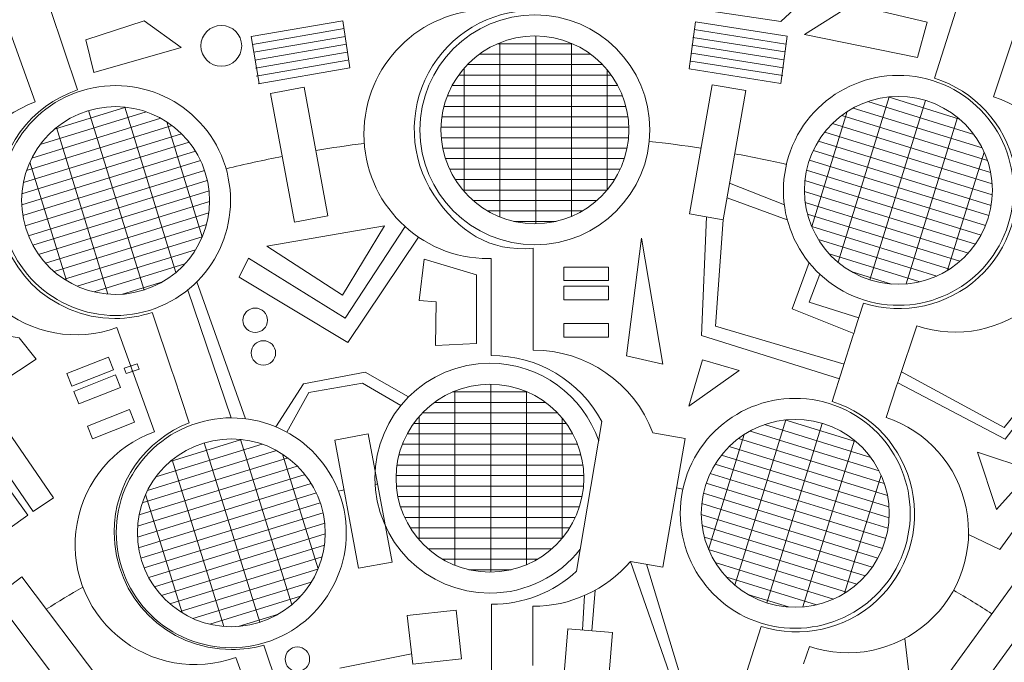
# Model space of a CAD drawing. Header units: millimetres. Extents: x -182 to 179, y -139 to 136.
# Tile 8 of 13: x -51 to 45, y 40 to 102. Entities that reach past the tile are written whole.
import ezdxf

# ---------------------------------------------------------------- set-up
doc = ezdxf.new("R2010")
doc.units = ezdxf.units.MM
doc.header["$MEASUREMENT"] = 0
doc.layers.add('Layer 1', color=7, linetype='Continuous')

msp = doc.modelspace()

# ---------------------------------------------------------------- linework, layer by layer
at = {"layer": 'Layer 1', "color": 5, "lineweight": 9}
for points in [[(1.836, 76.9655), (6.2016, 76.9655), (6.2016, 78.2883), (1.836, 78.2883), (1.836, 76.9655)], [(1.836, 75.1135), (6.2016, 75.1135), (6.2016, 76.4363), (1.836, 76.4363), (1.836, 75.1135)], [(1.836, 71.4755), (6.2016, 71.4755), (6.2016, 72.7983), (1.836, 72.7983), (1.836, 71.4755)]]:
    msp.add_lwpolyline(points, close=True, dxfattribs=at)
at = {"layer": 'Layer 1', "color": 1, "lineweight": 9}
for centre, major_axis in [((-0.9599, 91.6205), (0, 11.1719)), ((-0.9599, 91.6205), (0, 9.1282)), ((-5.3315, 57.764), (0, 9.1282))]:
    msp.add_ellipse(centre, major_axis=major_axis, ratio=1, dxfattribs=at)
at = {"layer": 'Layer 1', "color": 5, "lineweight": 9}
for centre, major_axis in [((-31.4354, 99.7856), (0, 1.9844)), ((-28.1432, 73.1103), (0, 1.1906)), ((-27.3494, 69.9353), (0, 1.1906)), ((-24.0421, 40.1696), (0, 1.1906))]:
    msp.add_ellipse(centre, major_axis=major_axis, ratio=1, dxfattribs=at)
at = {"layer": 'Layer 1', "lineweight": 9}
for points, knots in [([(-5.2017, 74.6745), (-5.2017, 74.6745), (-5.206, 79.1082), (-5.206, 79.1082), (-5.206, 79.1082), (-5.2944, 79.1063), (-5.383, 79.1048), (-5.4719, 79.1048), (-5.4719, 79.1048), (-12.1571, 79.1048), (-17.5765, 84.5242), (-17.5765, 91.2094), (-17.5765, 91.2094), (-17.5765, 97.8946), (-12.1571, 103.314), (-5.4719, 103.314), (-5.4719, 103.314), (-5.3908, 103.314), (-5.3102, 103.3125), (-5.2295, 103.3109), (-5.2295, 103.3109), (-5.2295, 103.3109), (-5.2374, 111.4887), (-5.2374, 111.4887)], [0, 0, 0, 0, 0.1428571, 0.1428571, 0.1428571, 0.1428571, 0.2857143, 0.2857143, 0.2857143, 0.2857143, 0.4285714, 0.4285714, 0.4285714, 0.4285714, 0.5714286, 0.5714286, 0.5714286, 0.5714286, 0.7142857, 0.7142857, 0.7142857, 0.7142857, 1, 1, 1, 1]), ([(-1.1049, 111.5197), (-1.1049, 111.5197), (-1.1113, 103.2419), (-1.1113, 103.2419), (-1.1113, 103.2419), (-5.3666, 103.2453), (-9.2801, 100.9118), (-11.3005, 97.1667), (-11.3005, 97.1667), (-13.3208, 93.4217), (-13.1217, 88.8696), (-10.782, 85.3153), (-10.782, 85.3153), (-8.4424, 81.7609), (-5.3679, 79.7332), (-1.1291, 80.1079), (-1.1291, 80.1079), (-1.1291, 80.1079), (-1.1322, 76.1914), (-1.1322, 76.1914)], [0, 0, 0, 0, 0.1666667, 0.1666667, 0.1666667, 0.1666667, 0.3333333, 0.3333333, 0.3333333, 0.3333333, 0.5, 0.5, 0.5, 0.5, 0.6666667, 0.6666667, 0.6666667, 0.6666667, 1, 1, 1, 1]), ([(40.3827, 104.604), (40.3827, 104.604), (37.8692, 96.6503), (37.8692, 96.6503), (37.8692, 96.6503), (41.7742, 95.4162), (44.7241, 92.1927), (45.6079, 88.1938), (45.6079, 88.1938), (46.4918, 84.195), (45.1751, 80.0285), (42.1538, 77.2637), (42.1538, 77.2637), (39.1327, 74.499), (34.8661, 73.5559), (30.961, 74.7899), (30.961, 74.7899), (30.961, 74.7899), (30.1087, 72.0927), (30.1087, 72.0927)], [0, 0, 0, 0, 0.1666667, 0.1666667, 0.1666667, 0.1666667, 0.3333333, 0.3333333, 0.3333333, 0.3333333, 0.5, 0.5, 0.5, 0.5, 0.6666667, 0.6666667, 0.6666667, 0.6666667, 1, 1, 1, 1]), ([(-48.0522, 103.4205), (-48.0522, 103.4205), (-45.397, 95.5042), (-45.397, 95.5042), (-45.397, 95.5042), (-49.9162, 93.9891), (-53.1726, 89.7205), (-53.1726, 84.6911), (-53.1726, 84.6911), (-53.1726, 78.3937), (-48.0676, 73.2887), (-41.7702, 73.2887), (-41.7702, 73.2887), (-40.5022, 73.2887), (-39.2827, 73.4961), (-38.1434, 73.878), (-38.1434, 73.878), (-38.1434, 73.878), (-38.1175, 73.8007), (-38.1175, 73.8007), (-38.1175, 73.8007), (-38.1175, 73.8007), (-36.2407, 68.2049), (-36.2407, 68.2049)], [0, 0, 0, 0, 0.1428571, 0.1428571, 0.1428571, 0.1428571, 0.2857143, 0.2857143, 0.2857143, 0.2857143, 0.4285714, 0.4285714, 0.4285714, 0.4285714, 0.5714286, 0.5714286, 0.5714286, 0.5714286, 0.7142857, 0.7142857, 0.7142857, 0.7142857, 1, 1, 1, 1]), ([(46.1754, 102.5071), (46.1754, 102.5071), (43.6068, 94.8383), (43.6068, 94.8383), (43.6068, 94.8383), (47.5858, 93.5056), (50.5515, 90.1514), (51.3868, 86.0392), (51.3868, 86.0392), (52.2222, 81.9269), (50.8002, 77.6814), (47.6566, 74.9019), (47.6566, 74.9019), (44.513, 72.1223), (40.1253, 71.231), (36.1464, 72.5638), (36.1464, 72.5638), (36.1464, 72.5638), (34.3706, 67.2619), (34.3706, 67.2619)], [0, 0, 0, 0, 0.1666667, 0.1666667, 0.1666667, 0.1666667, 0.3333333, 0.3333333, 0.3333333, 0.3333333, 0.5, 0.5, 0.5, 0.5, 0.6666667, 0.6666667, 0.6666667, 0.6666667, 1, 1, 1, 1]), ([(-29.1176, 37.842), (-29.1176, 37.842), (-30.0184, 40.3366), (-30.0184, 40.3366), (-30.0184, 40.3366), (-33.9371, 38.9217), (-38.3128, 39.7047), (-41.4976, 42.3909), (-41.4976, 42.3909), (-44.6822, 45.077), (-46.1919, 49.2581), (-45.458, 53.3593), (-45.458, 53.3593), (-44.7242, 57.4603), (-41.858, 60.8583), (-37.9394, 62.2733), (-37.9394, 62.2733), (-37.9394, 62.2733), (-41.5947, 72.3966), (-41.5947, 72.3966), (-41.5947, 72.3966), (-45.5134, 70.9815), (-49.8892, 71.7647), (-53.0738, 74.4508), (-53.0738, 74.4508), (-56.2586, 77.137), (-57.7683, 81.3181), (-57.0344, 85.4192), (-57.0344, 85.4192), (-56.3004, 89.5202), (-53.4344, 92.9183), (-49.5158, 94.3333), (-49.5158, 94.3333), (-49.5158, 94.3333), (-52.2173, 101.8149), (-52.2173, 101.8149)], [0, 0, 0, 0, 0.1, 0.1, 0.1, 0.1, 0.2, 0.2, 0.2, 0.2, 0.3, 0.3, 0.3, 0.3, 0.4, 0.4, 0.4, 0.4, 0.5, 0.5, 0.5, 0.5, 0.6, 0.6, 0.6, 0.6, 0.7, 0.7, 0.7, 0.7, 0.8, 0.8, 0.8, 0.8, 1, 1, 1, 1]), ([(-21.0791, 83.2565), (-21.0791, 83.2565), (-24.3254, 82.6552), (-24.3254, 82.6552), (-24.3254, 82.6552), (-24.3254, 82.6552), (-26.6426, 95.1643), (-26.6426, 95.1643), (-26.6426, 95.1643), (-26.6426, 95.1643), (-23.3963, 95.7657), (-23.3963, 95.7657), (-23.3963, 95.7657), (-23.3963, 95.7657), (-21.0791, 83.2565), (-21.0791, 83.2565)], [0, 0, 0, 0, 0.2, 0.2, 0.2, 0.2, 0.4, 0.4, 0.4, 0.4, 0.6, 0.6, 0.6, 0.6, 1, 1, 1, 1]), ([(17.3391, 82.8853), (17.3391, 82.8853), (14.075, 83.4539), (14.075, 83.4539), (14.075, 83.4539), (14.075, 83.4539), (16.2616, 96.0057), (16.2616, 96.0057), (16.2616, 96.0057), (16.2616, 96.0057), (19.5258, 95.437), (19.5258, 95.437), (19.5258, 95.437), (19.5258, 95.437), (17.3391, 82.8853), (17.3391, 82.8853)], [0, 0, 0, 0, 0.2, 0.2, 0.2, 0.2, 0.4, 0.4, 0.4, 0.4, 0.6, 0.6, 0.6, 0.6, 1, 1, 1, 1]), ([(-1.1326, 75.6292), (-1.1326, 75.6292), (-1.1368, 70.2216), (-1.1368, 70.2216), (-1.1368, 70.2216), (4.0335, 70.2192), (8.6673, 67.015), (10.502, 62.1812), (10.502, 62.1812), (10.502, 62.1812), (13.6372, 61.635), (13.6372, 61.635), (13.6372, 61.635), (13.6372, 61.635), (11.4572, 49.1214), (11.4572, 49.1214), (11.4572, 49.1214), (11.4572, 49.1214), (8.322, 49.6676), (8.322, 49.6676), (8.322, 49.6676), (5.9541, 46.8974), (2.4883, 45.3034), (-1.156, 45.3058), (-1.156, 45.3058), (-1.156, 45.3058), (-1.1604, 39.5633), (-1.1604, 39.5633)], [0, 0, 0, 0, 0.125, 0.125, 0.125, 0.125, 0.25, 0.25, 0.25, 0.25, 0.375, 0.375, 0.375, 0.375, 0.5, 0.5, 0.5, 0.5, 0.625, 0.625, 0.625, 0.625, 0.75, 0.75, 0.75, 0.75, 1, 1, 1, 1]), ([(-5.1659, 37.9758), (-5.1659, 37.9758), (-5.1732, 45.5054), (-5.1732, 45.5054), (-5.1732, 45.5054), (-2.1107, 45.4927), (0.8409, 46.6412), (3.0883, 48.7219), (3.0883, 48.7219), (3.0883, 48.7219), (5.5517, 63.2632), (5.5517, 63.2632), (5.5517, 63.2632), (3.4397, 67.236), (-0.6977, 69.7075), (-5.1968, 69.6786), (-5.1968, 69.6786), (-5.1968, 69.6786), (-5.2011, 74.1123), (-5.2011, 74.1123)], [0, 0, 0, 0, 0.1666667, 0.1666667, 0.1666667, 0.1666667, 0.3333333, 0.3333333, 0.3333333, 0.3333333, 0.5, 0.5, 0.5, 0.5, 0.6666667, 0.6666667, 0.6666667, 0.6666667, 1, 1, 1, 1]), ([(29.9392, 71.5565), (29.9392, 71.5565), (27.9322, 65.2053), (27.9322, 65.2053), (27.9322, 65.2053), (31.8372, 63.9713), (34.7871, 60.7477), (35.6709, 56.7489), (35.6709, 56.7489), (36.5547, 52.7501), (35.2381, 48.5837), (32.2168, 45.8188), (32.2168, 45.8188), (29.1957, 43.054), (24.929, 42.1111), (21.024, 43.3451), (21.024, 43.3451), (21.024, 43.3451), (18.5135, 35.4009), (18.5135, 35.4009)], [0, 0, 0, 0, 0.1666667, 0.1666667, 0.1666667, 0.1666667, 0.3333333, 0.3333333, 0.3333333, 0.3333333, 0.5, 0.5, 0.5, 0.5, 0.6666667, 0.6666667, 0.6666667, 0.6666667, 1, 1, 1, 1]), ([(-36.0619, 67.6719), (-36.0619, 67.6719), (-34.5446, 63.1481), (-34.5446, 63.1481), (-34.5446, 63.1481), (-38.8194, 61.503), (-41.8532, 57.3578), (-41.8532, 52.5034), (-41.8532, 52.5034), (-41.8532, 46.206), (-36.7482, 41.101), (-30.4508, 41.101), (-30.4508, 41.101), (-29.3571, 41.101), (-28.2994, 41.2553), (-27.2981, 41.5428), (-27.2981, 41.5428), (-27.2981, 41.5428), (-27.259, 41.4263), (-27.259, 41.4263), (-27.259, 41.4263), (-27.259, 41.4263), (-24.7038, 33.8082), (-24.7038, 33.8082)], [0, 0, 0, 0, 0.1428571, 0.1428571, 0.1428571, 0.1428571, 0.2857143, 0.2857143, 0.2857143, 0.2857143, 0.4285714, 0.4285714, 0.4285714, 0.4285714, 0.5714286, 0.5714286, 0.5714286, 0.5714286, 0.7142857, 0.7142857, 0.7142857, 0.7142857, 1, 1, 1, 1]), ([(34.1921, 66.7288), (34.1921, 66.7288), (33.1673, 63.669), (33.1673, 63.669), (33.1673, 63.669), (37.1462, 62.3363), (40.1119, 58.9821), (40.9473, 54.8699), (40.9473, 54.8699), (41.7827, 50.7577), (40.3607, 46.5122), (37.2171, 43.7326), (37.2171, 43.7326), (34.0735, 40.9531), (29.6858, 40.0618), (25.7068, 41.3944), (25.7068, 41.3944), (25.7068, 41.3944), (25.1469, 39.7228), (25.1469, 39.7228)], [0, 0, 0, 0, 0.1666667, 0.1666667, 0.1666667, 0.1666667, 0.3333333, 0.3333333, 0.3333333, 0.3333333, 0.5, 0.5, 0.5, 0.5, 0.6666667, 0.6666667, 0.6666667, 0.6666667, 1, 1, 1, 1]), ([(-14.8448, 49.6016), (-14.8448, 49.6016), (-18.0911, 49.0002), (-18.0911, 49.0002), (-18.0911, 49.0002), (-18.0911, 49.0002), (-20.4002, 61.4659), (-20.4002, 61.4659), (-20.4002, 61.4659), (-20.4002, 61.4659), (-17.154, 62.0672), (-17.154, 62.0672), (-17.154, 62.0672), (-17.154, 62.0672), (-14.8448, 49.6016), (-14.8448, 49.6016)], [0, 0, 0, 0, 0.2, 0.2, 0.2, 0.2, 0.4, 0.4, 0.4, 0.4, 0.6, 0.6, 0.6, 0.6, 1, 1, 1, 1]), ([(-43.1508, 37.9892), (-43.1508, 37.9892), (-45.8052, 35.9895), (-45.8052, 35.9895), (-45.8052, 35.9895), (-45.8052, 35.9895), (-53.4718, 46.1661), (-53.4718, 46.1661), (-53.4718, 46.1661), (-53.4718, 46.1661), (-50.8175, 48.1658), (-50.8175, 48.1658), (-50.8175, 48.1658), (-50.8175, 48.1658), (-43.1508, 37.9892), (-43.1508, 37.9892)], [0, 0, 0, 0, 0.2, 0.2, 0.2, 0.2, 0.4, 0.4, 0.4, 0.4, 0.6, 0.6, 0.6, 0.6, 1, 1, 1, 1]), ([(41.3715, 36.0589), (41.3715, 36.0589), (38.681, 38.0098), (38.681, 38.0098), (38.681, 38.0098), (38.681, 38.0098), (46.1844, 48.3582), (46.1844, 48.3582), (46.1844, 48.3582), (46.1844, 48.3582), (48.875, 46.4073), (48.875, 46.4073), (48.875, 46.4073), (48.875, 46.4073), (41.3715, 36.0589), (41.3715, 36.0589)], [0, 0, 0, 0, 0.2, 0.2, 0.2, 0.2, 0.4, 0.4, 0.4, 0.4, 0.6, 0.6, 0.6, 0.6, 1, 1, 1, 1])]:
    msp.add_open_spline(points, degree=3, knots=knots, dxfattribs=at)
at = {"layer": 'Layer 1', "color": 5, "lineweight": 9}
for points, knots in [([(-1.1093, 105.7393), (-1.1093, 105.7393), (22.9364, 102.1673), (22.9364, 102.1673), (22.9364, 102.1673), (22.9364, 102.1673), (29.3227, 108.0805), (29.3227, 108.0805)], [0, 0, 0, 0, 0.3333333, 0.3333333, 0.3333333, 0.3333333, 1, 1, 1, 1]), ([(-38.9236, 102.214), (-38.9236, 102.214), (-44.6122, 100.3619), (-44.6122, 100.3619), (-44.6122, 100.3619), (-44.6122, 100.3619), (-43.8184, 97.1869), (-43.8184, 97.1869), (-43.8184, 97.1869), (-43.8184, 97.1869), (-35.3517, 99.6343), (-35.3517, 99.6343), (-35.3517, 99.6343), (-35.3517, 99.6343), (-38.9236, 102.214), (-38.9236, 102.214)], [0, 0, 0, 0, 0.2, 0.2, 0.2, 0.2, 0.4, 0.4, 0.4, 0.4, 0.6, 0.6, 0.6, 0.6, 1, 1, 1, 1]), ([(15.7071, 83.1696), (15.7071, 83.1696), (15.2314, 71.6395), (15.2314, 71.6395), (15.2314, 71.6395), (15.2314, 71.6395), (28.6277, 67.4061), (28.6277, 67.4061)], [0, 0, 0, 0, 0.3333333, 0.3333333, 0.3333333, 0.3333333, 1, 1, 1, 1]), ([(29.0807, 68.8395), (29.0807, 68.8395), (16.5955, 72.5257), (16.5955, 72.5257), (16.5955, 72.5257), (16.5955, 72.5257), (17.3391, 82.8853), (17.3391, 82.8853)], [0, 0, 0, 0, 0.3333333, 0.3333333, 0.3333333, 0.3333333, 1, 1, 1, 1]), ([(-12.284, 81.2022), (-12.284, 81.2022), (-19.1323, 70.9466), (-19.1323, 70.9466), (-19.1323, 70.9466), (-19.1323, 70.9466), (-29.7156, 77.2966), (-29.7156, 77.2966), (-29.7156, 77.2966), (-29.7156, 77.2966), (-28.7897, 79.1487), (-28.7897, 79.1487), (-28.7897, 79.1487), (-28.7897, 79.1487), (-19.397, 73.3279), (-19.397, 73.3279), (-19.397, 73.3279), (-19.397, 73.3279), (-13.5702, 82.2126), (-13.5702, 82.2126)], [0, 0, 0, 0, 0.1666667, 0.1666667, 0.1666667, 0.1666667, 0.3333333, 0.3333333, 0.3333333, 0.3333333, 0.5, 0.5, 0.5, 0.5, 0.6666667, 0.6666667, 0.6666667, 0.6666667, 1, 1, 1, 1]), ([(25.6787, 78.714), (25.6787, 78.714), (24.0289, 74.2192), (24.0289, 74.2192), (24.0289, 74.2192), (24.0289, 74.2192), (30.024, 71.8246), (30.024, 71.8246)], [0, 0, 0, 0, 0.3333333, 0.3333333, 0.3333333, 0.3333333, 1, 1, 1, 1]), ([(26.7265, 77.5861), (26.7265, 77.5861), (25.6825, 74.8806), (25.6825, 74.8806), (25.6825, 74.8806), (25.6825, 74.8806), (30.5079, 73.3557), (30.5079, 73.3557)], [0, 0, 0, 0, 0.3333333, 0.3333333, 0.3333333, 0.3333333, 1, 1, 1, 1]), ([(34.2956, 67.0376), (34.2956, 67.0376), (44.7503, 61.5675), (44.7503, 61.5675), (44.7503, 61.5675), (44.7503, 61.5675), (48.719, 66.7269), (48.719, 66.7269), (48.719, 66.7269), (48.719, 66.7269), (48.4076, 75.6277), (48.4076, 75.6277)], [0, 0, 0, 0, 0.25, 0.25, 0.25, 0.25, 0.5, 0.5, 0.5, 0.5, 1, 1, 1, 1]), ([(47.6566, 74.9019), (47.6566, 74.9019), (48.0576, 66.9254), (48.0576, 66.9254), (48.0576, 66.9254), (48.0576, 66.9254), (44.6511, 62.6921), (44.6511, 62.6921), (44.6511, 62.6921), (44.6511, 62.6921), (34.6569, 68.1163), (34.6569, 68.1163)], [0, 0, 0, 0, 0.25, 0.25, 0.25, 0.25, 0.5, 0.5, 0.5, 0.5, 1, 1, 1, 1]), ([(-46.4478, 67.9267), (-46.4478, 67.9267), (-42.3875, 69.5305), (-42.3875, 69.5305), (-42.3875, 69.5305), (-42.3875, 69.5305), (-41.9015, 68.3001), (-41.9015, 68.3001), (-41.9015, 68.3001), (-41.9015, 68.3001), (-45.9618, 66.6963), (-45.9618, 66.6963), (-45.9618, 66.6963), (-45.9618, 66.6963), (-46.4478, 67.9267), (-46.4478, 67.9267)], [0, 0, 0, 0, 0.2, 0.2, 0.2, 0.2, 0.4, 0.4, 0.4, 0.4, 0.6, 0.6, 0.6, 0.6, 1, 1, 1, 1]), ([(-26.1461, 62.7549), (-26.1461, 62.7549), (-23.4638, 66.943), (-23.4638, 66.943), (-23.4638, 66.943), (-23.4638, 66.943), (-17.4445, 68.0675), (-17.4445, 68.0675), (-17.4445, 68.0675), (-17.4445, 68.0675), (-13.2312, 65.6637), (-13.2312, 65.6637)], [0, 0, 0, 0, 0.25, 0.25, 0.25, 0.25, 0.5, 0.5, 0.5, 0.5, 1, 1, 1, 1]), ([(-45.7675, 66.2042), (-45.7675, 66.2042), (-41.7071, 67.808), (-41.7071, 67.808), (-41.7071, 67.808), (-41.7071, 67.808), (-41.2211, 66.5776), (-41.2211, 66.5776), (-41.2211, 66.5776), (-41.2211, 66.5776), (-45.2814, 64.9738), (-45.2814, 64.9738), (-45.2814, 64.9738), (-45.2814, 64.9738), (-45.7675, 66.2042), (-45.7675, 66.2042)], [0, 0, 0, 0, 0.2, 0.2, 0.2, 0.2, 0.4, 0.4, 0.4, 0.4, 0.6, 0.6, 0.6, 0.6, 1, 1, 1, 1]), ([(-13.995, 64.8183), (-13.995, 64.8183), (-17.7091, 67.0091), (-17.7091, 67.0091), (-17.7091, 67.0091), (-17.7091, 67.0091), (-22.9346, 66.0831), (-22.9346, 66.0831), (-22.9346, 66.0831), (-22.9346, 66.0831), (-25.0622, 62.2301), (-25.0622, 62.2301)], [0, 0, 0, 0, 0.25, 0.25, 0.25, 0.25, 0.5, 0.5, 0.5, 0.5, 1, 1, 1, 1]), ([(-44.4309, 62.8206), (-44.4309, 62.8206), (-40.3706, 64.4244), (-40.3706, 64.4244), (-40.3706, 64.4244), (-40.3706, 64.4244), (-39.8846, 63.194), (-39.8846, 63.194), (-39.8846, 63.194), (-39.8846, 63.194), (-43.9449, 61.5902), (-43.9449, 61.5902), (-43.9449, 61.5902), (-43.9449, 61.5902), (-44.4309, 62.8206), (-44.4309, 62.8206)], [0, 0, 0, 0, 0.2, 0.2, 0.2, 0.2, 0.4, 0.4, 0.4, 0.4, 0.6, 0.6, 0.6, 0.6, 1, 1, 1, 1]), ([(47.3306, 58.5577), (47.3306, 58.5577), (42.0389, 60.2775), (42.0389, 60.2775), (42.0389, 60.2775), (42.0389, 60.2775), (43.891, 54.7212), (43.891, 54.7212), (43.891, 54.7212), (43.891, 54.7212), (47.3306, 58.5577), (47.3306, 58.5577)], [0, 0, 0, 0, 0.25, 0.25, 0.25, 0.25, 0.5, 0.5, 0.5, 0.5, 1, 1, 1, 1]), ([(34.9798, 42.1762), (34.9798, 42.1762), (35.4244, 38.3166), (35.4244, 38.3166), (35.4244, 38.3166), (35.4244, 38.3166), (39.8848, 35.0825), (39.8848, 35.0825)], [0, 0, 0, 0, 0.3333333, 0.3333333, 0.3333333, 0.3333333, 1, 1, 1, 1])]:
    msp.add_open_spline(points, degree=3, knots=knots, dxfattribs=at)
at = {"layer": 'Layer 1', "color": 1, "lineweight": 9}
for points, knots in [([(29.8681, 103.8015), (29.8681, 103.8015), (37.1441, 102.0817), (37.1441, 102.0817), (37.1441, 102.0817), (37.1441, 102.0817), (36.2181, 98.6421), (36.2181, 98.6421), (36.2181, 98.6421), (36.2181, 98.6421), (25.2379, 100.891), (25.2379, 100.891), (25.2379, 100.891), (25.2379, 100.891), (29.8681, 103.8015), (29.8681, 103.8015)], [0, 0, 0, 0, 0.2, 0.2, 0.2, 0.2, 0.4, 0.4, 0.4, 0.4, 0.6, 0.6, 0.6, 0.6, 1, 1, 1, 1]), ([(31.0656, 75.0697), (36.9608, 73.2484), (43.2161, 76.551), (45.0373, 82.4462), (45.0373, 82.4462), (46.8586, 88.3414), (43.556, 94.5967), (37.6608, 96.4179), (37.6608, 96.4179), (31.7656, 98.2392), (25.5103, 94.9366), (23.6891, 89.0414), (23.6891, 89.0414), (21.8678, 83.1462), (25.1704, 76.8909), (31.0656, 75.0697)], [0, 0, 0, 0, 0.2, 0.2, 0.2, 0.2, 0.4, 0.4, 0.4, 0.4, 0.6, 0.6, 0.6, 0.6, 1, 1, 1, 1]), ([(-38.4142, 74.0774), (-44.3094, 72.2561), (-50.5647, 75.5587), (-52.3859, 81.4539), (-52.3859, 81.4539), (-54.2072, 87.3491), (-50.9046, 93.6044), (-45.0094, 95.4256), (-45.0094, 95.4256), (-39.1142, 97.2469), (-32.8589, 93.9443), (-31.0377, 88.0491), (-31.0377, 88.0491), (-29.2164, 82.1539), (-32.519, 75.8986), (-38.4142, 74.0774)], [0, 0, 0, 0, 0.2, 0.2, 0.2, 0.2, 0.4, 0.4, 0.4, 0.4, 0.6, 0.6, 0.6, 0.6, 1, 1, 1, 1]), ([(31.6688, 77.0223), (36.4856, 75.5342), (41.5966, 78.2327), (43.0847, 83.0494), (43.0847, 83.0494), (44.5728, 87.8662), (41.8743, 92.9772), (37.0576, 94.4653), (37.0576, 94.4653), (32.2408, 95.9534), (27.1298, 93.2549), (25.6417, 88.4382), (25.6417, 88.4382), (24.1536, 83.6214), (26.8521, 78.5104), (31.6688, 77.0223)], [0, 0, 0, 0, 0.2, 0.2, 0.2, 0.2, 0.4, 0.4, 0.4, 0.4, 0.6, 0.6, 0.6, 0.6, 1, 1, 1, 1]), ([(-39.0174, 76.03), (-43.8342, 74.5419), (-48.9452, 77.2404), (-50.4333, 82.0571), (-50.4333, 82.0571), (-51.9214, 86.8739), (-49.2229, 91.9849), (-44.4062, 93.473), (-44.4062, 93.473), (-39.5894, 94.9611), (-34.4784, 92.2626), (-32.9903, 87.4459), (-32.9903, 87.4459), (-31.5022, 82.6291), (-34.2007, 77.5181), (-39.0174, 76.03)], [0, 0, 0, 0, 0.2, 0.2, 0.2, 0.2, 0.4, 0.4, 0.4, 0.4, 0.6, 0.6, 0.6, 0.6, 1, 1, 1, 1]), ([(-15.5743, 82.3041), (-15.5743, 82.3041), (-27.0175, 80.3197), (-27.0175, 80.3197), (-27.0175, 80.3197), (-27.0175, 80.3197), (-19.6753, 75.5572), (-19.6753, 75.5572), (-19.6753, 75.5572), (-19.6753, 75.5572), (-15.5743, 82.3041), (-15.5743, 82.3041)], [0, 0, 0, 0, 0.25, 0.25, 0.25, 0.25, 0.5, 0.5, 0.5, 0.5, 1, 1, 1, 1]), ([(11.4611, 68.8616), (11.4611, 68.8616), (9.4105, 81.0985), (9.4105, 81.0985), (9.4105, 81.0985), (9.4105, 81.0985), (7.9553, 69.6553), (7.9553, 69.6553), (7.9553, 69.6553), (7.9553, 69.6553), (11.4611, 68.8616), (11.4611, 68.8616)], [0, 0, 0, 0, 0.25, 0.25, 0.25, 0.25, 0.5, 0.5, 0.5, 0.5, 1, 1, 1, 1]), ([(-12.2008, 75.028), (-12.2008, 75.028), (-11.7378, 79.0629), (-11.7378, 79.0629), (-11.7378, 79.0629), (-11.7378, 79.0629), (-6.6446, 77.5415), (-6.6446, 77.5415), (-6.6446, 77.5415), (-6.6446, 77.5415), (-6.6446, 70.8608), (-6.6446, 70.8608), (-6.6446, 70.8608), (-6.6446, 70.8608), (-10.6133, 70.6624), (-10.6133, 70.6624), (-10.6133, 70.6624), (-10.6133, 70.6624), (-10.5472, 74.8957), (-10.5472, 74.8957), (-10.5472, 74.8957), (-10.5472, 74.8957), (-12.2008, 75.028), (-12.2008, 75.028)], [0, 0, 0, 0, 0.1428571, 0.1428571, 0.1428571, 0.1428571, 0.2857143, 0.2857143, 0.2857143, 0.2857143, 0.4285714, 0.4285714, 0.4285714, 0.4285714, 0.5714286, 0.5714286, 0.5714286, 0.5714286, 0.7142857, 0.7142857, 0.7142857, 0.7142857, 1, 1, 1, 1]), ([(-61.9425, 73.242), (-61.9425, 73.242), (-66.0435, 70.993), (-66.0435, 70.993), (-66.0435, 70.993), (-66.0435, 70.993), (-59.9581, 62.394), (-59.9581, 62.394), (-59.9581, 62.394), (-59.9581, 62.394), (-49.4409, 69.3394), (-49.4409, 69.3394), (-49.4409, 69.3394), (-49.4409, 69.3394), (-51.0945, 71.3899), (-51.0945, 71.3899), (-51.0945, 71.3899), (-51.0945, 71.3899), (-61.9425, 73.242), (-61.9425, 73.242)], [0, 0, 0, 0, 0.1666667, 0.1666667, 0.1666667, 0.1666667, 0.3333333, 0.3333333, 0.3333333, 0.3333333, 0.5, 0.5, 0.5, 0.5, 0.6666667, 0.6666667, 0.6666667, 0.6666667, 1, 1, 1, 1]), ([(3.45, 50.8569), (1.4044, 48.2597), (-1.7688, 46.5921), (-5.3315, 46.5921), (-5.3315, 46.5921), (-11.5016, 46.5921), (-16.5034, 51.5939), (-16.5034, 57.764), (-16.5034, 57.764), (-16.5034, 63.9341), (-11.5016, 68.9359), (-5.3315, 68.9359), (-5.3315, 68.9359), (-0.4339, 68.9359), (3.7277, 65.7843), (5.2358, 61.3987)], [0, 0, 0, 0, 0.2, 0.2, 0.2, 0.2, 0.4, 0.4, 0.4, 0.4, 0.6, 0.6, 0.6, 0.6, 1, 1, 1, 1]), ([(13.9931, 64.7754), (13.9931, 64.7754), (18.8879, 68.215), (18.8879, 68.215), (18.8879, 68.215), (18.8879, 68.215), (15.316, 69.2733), (15.316, 69.2733), (15.316, 69.2733), (15.316, 69.2733), (13.9931, 64.7754), (13.9931, 64.7754)], [0, 0, 0, 0, 0.25, 0.25, 0.25, 0.25, 0.5, 0.5, 0.5, 0.5, 1, 1, 1, 1]), ([(21.0401, 43.6749), (26.9353, 41.8536), (33.1906, 45.1562), (35.0118, 51.0514), (35.0118, 51.0514), (36.8331, 56.9466), (33.5305, 63.2019), (27.6353, 65.0231), (27.6353, 65.0231), (21.7401, 66.8444), (15.4848, 63.5418), (13.6636, 57.6466), (13.6636, 57.6466), (11.8423, 51.7514), (15.1449, 45.4961), (21.0401, 43.6749)], [0, 0, 0, 0, 0.2, 0.2, 0.2, 0.2, 0.4, 0.4, 0.4, 0.4, 0.6, 0.6, 0.6, 0.6, 1, 1, 1, 1]), ([(-53.8292, 64.69), (-53.8292, 64.69), (-55.7913, 63.3407), (-55.7913, 63.3407), (-55.7913, 63.3407), (-55.7913, 63.3407), (-49.7192, 54.5115), (-49.7192, 54.5115), (-49.7192, 54.5115), (-49.7192, 54.5115), (-47.7572, 55.8609), (-47.7572, 55.8609), (-47.7572, 55.8609), (-47.7572, 55.8609), (-53.8292, 64.69), (-53.8292, 64.69)], [0, 0, 0, 0, 0.2, 0.2, 0.2, 0.2, 0.4, 0.4, 0.4, 0.4, 0.6, 0.6, 0.6, 0.6, 1, 1, 1, 1]), ([(-27.1661, 41.7766), (-33.0613, 39.9553), (-39.3166, 43.2579), (-41.1378, 49.1531), (-41.1378, 49.1531), (-42.9591, 55.0483), (-39.6565, 61.3036), (-33.7613, 63.1248), (-33.7613, 63.1248), (-27.8661, 64.9461), (-21.6108, 61.6435), (-19.7896, 55.7483), (-19.7896, 55.7483), (-17.9683, 49.8531), (-21.2709, 43.5978), (-27.1661, 41.7766)], [0, 0, 0, 0, 0.2, 0.2, 0.2, 0.2, 0.4, 0.4, 0.4, 0.4, 0.6, 0.6, 0.6, 0.6, 1, 1, 1, 1]), ([(21.6433, 45.6275), (26.4601, 44.1394), (31.5711, 46.8379), (33.0592, 51.6546), (33.0592, 51.6546), (34.5473, 56.4714), (31.8488, 61.5824), (27.0321, 63.0705), (27.0321, 63.0705), (22.2153, 64.5586), (17.1043, 61.8601), (15.6162, 57.0434), (15.6162, 57.0434), (14.1281, 52.2266), (16.8266, 47.1156), (21.6433, 45.6275)], [0, 0, 0, 0, 0.2, 0.2, 0.2, 0.2, 0.4, 0.4, 0.4, 0.4, 0.6, 0.6, 0.6, 0.6, 1, 1, 1, 1]), ([(53.2281, 63.1926), (53.2281, 63.1926), (44.2201, 50.8193), (44.2201, 50.8193), (44.2201, 50.8193), (44.2201, 50.8193), (41.1799, 52.2773), (41.1799, 52.2773)], [0, 0, 0, 0, 0.3333333, 0.3333333, 0.3333333, 0.3333333, 1, 1, 1, 1]), ([(-56.4734, 62.8637), (-56.4734, 62.8637), (-58.4092, 61.4768), (-58.4092, 61.4768), (-58.4092, 61.4768), (-58.4092, 61.4768), (-52.1685, 52.766), (-52.1685, 52.766), (-52.1685, 52.766), (-52.1685, 52.766), (-50.2327, 54.1529), (-50.2327, 54.1529), (-50.2327, 54.1529), (-50.2327, 54.1529), (-56.4734, 62.8637), (-56.4734, 62.8637)], [0, 0, 0, 0, 0.2, 0.2, 0.2, 0.2, 0.4, 0.4, 0.4, 0.4, 0.6, 0.6, 0.6, 0.6, 1, 1, 1, 1]), ([(-27.7693, 43.7292), (-32.5861, 42.2411), (-37.6971, 44.9396), (-39.1852, 49.7563), (-39.1852, 49.7563), (-40.6733, 54.5731), (-37.9748, 59.6841), (-33.1581, 61.1722), (-33.1581, 61.1722), (-28.3413, 62.6603), (-23.2303, 59.9618), (-21.7422, 55.1451), (-21.7422, 55.1451), (-20.2541, 50.3283), (-22.9526, 45.2173), (-27.7693, 43.7292)], [0, 0, 0, 0, 0.2, 0.2, 0.2, 0.2, 0.4, 0.4, 0.4, 0.4, 0.6, 0.6, 0.6, 0.6, 1, 1, 1, 1]), ([(8.322, 49.6676), (8.322, 49.6676), (12.6031, 37.3916), (12.6031, 37.3916), (12.6031, 37.3916), (12.6031, 37.3916), (18.4289, 35.1328), (18.4289, 35.1328)], [0, 0, 0, 0, 0.3333333, 0.3333333, 0.3333333, 0.3333333, 1, 1, 1, 1]), ([(18.8114, 36.3431), (18.8114, 36.3431), (13.1322, 38.7145), (13.1322, 38.7145), (13.1322, 38.7145), (13.1322, 38.7145), (9.8896, 49.3945), (9.8896, 49.3945)], [0, 0, 0, 0, 0.3333333, 0.3333333, 0.3333333, 0.3333333, 1, 1, 1, 1]), ([(-8.6261, 44.933), (-8.6261, 44.933), (-13.3598, 44.41), (-13.3598, 44.41), (-13.3598, 44.41), (-13.3598, 44.41), (-12.8368, 39.6763), (-12.8368, 39.6763), (-12.8368, 39.6763), (-12.8368, 39.6763), (-8.1031, 40.1993), (-8.1031, 40.1993), (-8.1031, 40.1993), (-8.1031, 40.1993), (-8.6261, 44.933), (-8.6261, 44.933)], [0, 0, 0, 0, 0.2, 0.2, 0.2, 0.2, 0.4, 0.4, 0.4, 0.4, 0.6, 0.6, 0.6, 0.6, 1, 1, 1, 1]), ([(2.2385, 43.1311), (2.2385, 43.1311), (6.5891, 42.7691), (6.5891, 42.7691), (6.5891, 42.7691), (6.5891, 42.7691), (5.7991, 33.2769), (5.7991, 33.2769), (5.7991, 33.2769), (5.7991, 33.2769), (1.4485, 33.6389), (1.4485, 33.6389), (1.4485, 33.6389), (1.4485, 33.6389), (2.2385, 43.1311), (2.2385, 43.1311)], [0, 0, 0, 0, 0.2, 0.2, 0.2, 0.2, 0.4, 0.4, 0.4, 0.4, 0.6, 0.6, 0.6, 0.6, 1, 1, 1, 1])]:
    msp.add_open_spline(points, degree=3, knots=knots, dxfattribs=at)
at = {"layer": 'Layer 1', "color": 5, "lineweight": 9}
for points in [[(-19.632, 102.2295), (-19.632, 102.2295), (-28.5374, 100.6804), (-28.5374, 100.6804)], [(-19.488, 101.4721), (-19.488, 101.4721), (-28.3934, 99.923), (-28.3934, 99.923)], [(14.6363, 102.128), (14.6363, 102.128), (23.566, 100.7258), (23.566, 100.7258)], [(-19.36, 100.7119), (-19.36, 100.7119), (-28.2654, 99.1628), (-28.2654, 99.1628)], [(-0.8866, 100.7478), (-0.8866, 100.7478), (-0.8866, 82.4932), (-0.8866, 82.4932)], [(14.3894, 100.606), (14.3894, 100.606), (23.3191, 99.2038), (23.3191, 99.2038)], [(14.5048, 101.3682), (14.5048, 101.3682), (23.4345, 99.9661), (23.4345, 99.9661)], [(-19.259, 99.9471), (-19.259, 99.9471), (-28.1644, 98.398), (-28.1644, 98.398)], [(2.6713, 99.9972), (2.6713, 99.9972), (-4.5911, 99.9972), (-4.5911, 99.9972)], [(-4.356, 100.0955), (-4.356, 100.0955), (-4.356, 83.1455), (-4.356, 83.1455)], [(2.5827, 100.0357), (2.5827, 100.0357), (2.5827, 83.2053), (2.5827, 83.2053)], [(14.301, 99.8397), (14.301, 99.8397), (23.2307, 98.4375), (23.2307, 98.4375)], [(-19.2167, 99.1718), (-19.2167, 99.1718), (-28.122, 97.6227), (-28.122, 97.6227)], [(4.4387, 98.9812), (4.4387, 98.9812), (-6.3585, 98.9812), (-6.3585, 98.9812)], [(14.2714, 99.0638), (14.2714, 99.0638), (23.2011, 97.6617), (23.2011, 97.6617)], [(-19.1395, 98.4029), (-19.1395, 98.4029), (-28.0449, 96.8538), (-28.0449, 96.8538)], [(-18.9417, 97.6549), (-18.9417, 97.6549), (-27.8471, 96.1058), (-27.8471, 96.1058)], [(-7.8254, 97.6357), (-7.8254, 97.6357), (-7.8254, 85.6053), (-7.8254, 85.6053)], [(5.602, 97.9652), (5.602, 97.9652), (-7.5218, 97.9652), (-7.5218, 97.9652)], [(14.2069, 98.2938), (14.2069, 98.2938), (23.1366, 96.8916), (23.1366, 96.8916)], [(6.4518, 96.9492), (6.4518, 96.9492), (-8.3716, 96.9492), (-8.3716, 96.9492)], [(6.0521, 97.4645), (6.0521, 97.4645), (6.0521, 85.7765), (6.0521, 85.7765)], [(14.0215, 97.5425), (14.0215, 97.5425), (22.9512, 96.1403), (22.9512, 96.1403)], [(7.0869, 95.9332), (7.0869, 95.9332), (-9.0067, 95.9332), (-9.0067, 95.9332)], [(7.5543, 94.9172), (7.5543, 94.9172), (-9.4741, 94.9172), (-9.4741, 94.9172)], [(33.4624, 94.8297), (33.4624, 94.8297), (28.4945, 78.7492), (28.4945, 78.7492)], [(33.3663, 94.8191), (33.3663, 94.8191), (40.3052, 92.6755), (40.3052, 92.6755)], [(-40.7149, 93.8268), (-40.7149, 93.8268), (-47.6538, 91.6832), (-47.6538, 91.6832)], [(-40.811, 93.8374), (-40.811, 93.8374), (-35.8431, 77.7569), (-35.8431, 77.7569)], [(7.881, 93.9012), (7.881, 93.9012), (-9.8008, 93.9012), (-9.8008, 93.9012)], [(31.3778, 94.37), (31.3778, 94.37), (41.6939, 91.183), (41.6939, 91.183)], [(36.9873, 94.4861), (36.9873, 94.4861), (31.5991, 77.0448), (31.5991, 77.0448)], [(-38.7264, 93.3777), (-38.7264, 93.3777), (-49.0425, 90.1907), (-49.0425, 90.1907)], [(-44.3359, 93.4938), (-44.3359, 93.4938), (-38.9477, 76.0525), (-38.9477, 76.0525)], [(8.0807, 92.8852), (8.0807, 92.8852), (-10.0005, 92.8852), (-10.0005, 92.8852)], [(29.3886, 93.3971), (29.3886, 93.3971), (25.9386, 82.2299), (25.9386, 82.2299)], [(28.8546, 93.0228), (28.8546, 93.0228), (43.0175, 88.6474), (43.0175, 88.6474)], [(29.9664, 93.7427), (29.9664, 93.7427), (42.5055, 89.8689), (42.5055, 89.8689)], [(40.1095, 92.8388), (40.1095, 92.8388), (35.1064, 76.644), (35.1064, 76.644)], [(-36.2032, 92.0305), (-36.2032, 92.0305), (-50.3661, 87.6551), (-50.3661, 87.6551)], [(-37.315, 92.7504), (-37.315, 92.7504), (-49.8541, 88.8766), (-49.8541, 88.8766)], [(-36.7372, 92.4048), (-36.7372, 92.4048), (-33.2872, 81.2376), (-33.2872, 81.2376)], [(8.1648, 91.8692), (8.1648, 91.8692), (-10.0846, 91.8692), (-10.0846, 91.8692)], [(27.9479, 92.2395), (27.9479, 92.2395), (43.3245, 87.4892), (43.3245, 87.4892)], [(-35.2965, 91.2472), (-35.2965, 91.2472), (-50.6731, 86.4969), (-50.6731, 86.4969)], [(-47.4581, 91.8465), (-47.4581, 91.8465), (-42.455, 75.6517), (-42.455, 75.6517)], [(27.2014, 91.4067), (27.2014, 91.4067), (43.4711, 86.3805), (43.4711, 86.3805)], [(-34.55, 90.4144), (-34.55, 90.4144), (-50.8197, 85.3882), (-50.8197, 85.3882)], [(-22.2583, 89.6221), (-20.6967, 89.8802), (-19.1248, 90.1078), (-17.5432, 90.304)], [(8.1359, 90.8532), (8.1359, 90.8532), (-10.0557, 90.8532), (-10.0557, 90.8532)], [(10.1567, 90.5023), (11.8447, 90.3176), (13.5221, 90.0972), (15.1879, 89.8421)], [(26.5894, 90.5324), (26.5894, 90.5324), (43.4834, 85.3133), (43.4834, 85.3133)], [(-33.938, 89.5401), (-33.938, 89.5401), (-50.832, 84.321), (-50.832, 84.321)], [(-30.9753, 87.8401), (-29.1687, 88.2813), (-27.3458, 88.6811), (-25.5077, 89.0381)], [(7.9936, 89.8372), (7.9936, 89.8372), (-9.9134, 89.8372), (-9.9134, 89.8372)], [(18.4557, 89.2946), (20.143, 88.9875), (21.8179, 88.6445), (23.4794, 88.2665)], [(26.0987, 89.6207), (26.0987, 89.6207), (43.3743, 84.2836), (43.3743, 84.2836)], [(42.6983, 89.4645), (42.6983, 89.4645), (39.1473, 77.9701), (39.1473, 77.9701)], [(-33.4473, 88.6284), (-33.4473, 88.6284), (-50.7229, 83.2913), (-50.7229, 83.2913)], [(-50.0469, 88.4722), (-50.0469, 88.4722), (-46.4959, 76.9778), (-46.4959, 76.9778)], [(7.7304, 88.8212), (7.7304, 88.8212), (-9.6502, 88.8212), (-9.6502, 88.8212)], [(25.7185, 88.6748), (25.7185, 88.6748), (43.1548, 83.2881), (43.1548, 83.2881)], [(-33.0671, 87.6825), (-33.0671, 87.6825), (-50.5034, 82.2958), (-50.5034, 82.2958)], [(7.3345, 87.8052), (7.3345, 87.8052), (-9.2543, 87.8052), (-9.2543, 87.8052)], [(25.4462, 87.6955), (25.4462, 87.6955), (42.8273, 82.3259), (42.8273, 82.3259)], [(-32.7948, 86.7032), (-32.7948, 86.7032), (-50.1759, 81.3336), (-50.1759, 81.3336)], [(6.7856, 86.7892), (6.7856, 86.7892), (-8.7054, 86.7892), (-8.7054, 86.7892)], [(17.9573, 86.4336), (17.9573, 86.4336), (23.2786, 84.3281), (23.2786, 84.3281)], [(25.2822, 86.6828), (25.2822, 86.6828), (42.3914, 81.3972), (42.3914, 81.3972)], [(-32.6308, 85.6905), (-32.6308, 85.6905), (-49.74, 80.4049), (-49.74, 80.4049)], [(6.0493, 85.7732), (6.0493, 85.7732), (-7.9691, 85.7732), (-7.9691, 85.7732)], [(25.2338, 85.6343), (25.2338, 85.6343), (41.84, 80.5041), (41.84, 80.5041)], [(-32.5824, 84.642), (-32.5824, 84.642), (-49.1886, 79.5118), (-49.1886, 79.5118)], [(5.0578, 84.7572), (5.0578, 84.7572), (-6.9776, 84.7572), (-6.9776, 84.7572)], [(17.7122, 85.0267), (17.7122, 85.0267), (23.5621, 82.8833), (23.5621, 82.8833)], [(25.3122, 84.5467), (25.3122, 84.5467), (41.1619, 79.6502), (41.1619, 79.6502)], [(-32.6608, 83.5544), (-32.6608, 83.5544), (-48.5105, 78.6579), (-48.5105, 78.6579)], [(3.6505, 83.7412), (3.6505, 83.7412), (-5.5703, 83.7412), (-5.5703, 83.7412)], [(25.5367, 83.414), (25.5367, 83.414), (40.3375, 78.8415), (40.3375, 78.8415)], [(-32.8853, 82.4217), (-32.8853, 82.4217), (-47.6861, 77.8492), (-47.6861, 77.8492)], [(1.0979, 82.7252), (1.0979, 82.7252), (-3.0177, 82.7252), (-3.0177, 82.7252)], [(25.9404, 82.2259), (25.9404, 82.2259), (39.3342, 78.0881), (39.3342, 78.0881)], [(-33.289, 81.2336), (-33.289, 81.2336), (-46.6828, 77.0958), (-46.6828, 77.0958)], [(26.5878, 80.9625), (26.5878, 80.9625), (38.0869, 77.4101), (38.0869, 77.4101)], [(-33.9364, 79.9702), (-33.9364, 79.9702), (-45.4355, 76.4178), (-45.4355, 76.4178)], [(27.6325, 79.5764), (27.6325, 79.5764), (36.4425, 76.8547), (36.4425, 76.8547)], [(-34.9811, 78.5841), (-34.9811, 78.5841), (-43.7911, 75.8624), (-43.7911, 75.8624)], [(29.7715, 77.8522), (29.7715, 77.8522), (33.7037, 76.6374), (33.7037, 76.6374)], [(-37.1201, 76.8599), (-37.1201, 76.8599), (-41.0523, 75.6451), (-41.0523, 75.6451)], [(-33.8223, 76.8384), (-33.8223, 76.8384), (-29.0817, 63.5396), (-29.0817, 63.5396)], [(-34.7039, 76.0471), (-34.7039, 76.0471), (-30.4637, 63.6226), (-30.4637, 63.6226)], [(-1.7003, 66.1407), (-1.7003, 66.1407), (-8.9627, 66.1407), (-8.9627, 66.1407)], [(-8.7276, 66.239), (-8.7276, 66.239), (-8.7276, 49.289), (-8.7276, 49.289)], [(-5.2582, 66.8913), (-5.2582, 66.8913), (-5.2582, 48.6367), (-5.2582, 48.6367)], [(-1.7889, 66.1792), (-1.7889, 66.1792), (-1.7889, 49.3488), (-1.7889, 49.3488)], [(0.0671, 65.1247), (0.0671, 65.1247), (-10.7301, 65.1247), (-10.7301, 65.1247)], [(1.2304, 64.1087), (1.2304, 64.1087), (-11.8934, 64.1087), (-11.8934, 64.1087)], [(-12.197, 63.7792), (-12.197, 63.7792), (-12.197, 51.7488), (-12.197, 51.7488)], [(1.6805, 63.608), (1.6805, 63.608), (1.6805, 51.92), (1.6805, 51.92)], [(23.4369, 63.4349), (23.4369, 63.4349), (18.469, 47.3544), (18.469, 47.3544)], [(23.3408, 63.4243), (23.3408, 63.4243), (30.2797, 61.2807), (30.2797, 61.2807)], [(2.0802, 63.0927), (2.0802, 63.0927), (-12.7432, 63.0927), (-12.7432, 63.0927)], [(19.9409, 62.3479), (19.9409, 62.3479), (32.48, 58.4741), (32.48, 58.4741)], [(21.3523, 62.9752), (21.3523, 62.9752), (31.6684, 59.7882), (31.6684, 59.7882)], [(26.9618, 63.0913), (26.9618, 63.0913), (21.5736, 45.65), (21.5736, 45.65)], [(-29.4668, 61.526), (-29.4668, 61.526), (-36.4057, 59.3824), (-36.4057, 59.3824)], [(-29.5629, 61.5366), (-29.5629, 61.5366), (-24.595, 45.4561), (-24.595, 45.4561)], [(2.7153, 62.0767), (2.7153, 62.0767), (-13.3783, 62.0767), (-13.3783, 62.0767)], [(19.3631, 62.0023), (19.3631, 62.0023), (15.9131, 50.8351), (15.9131, 50.8351)], [(18.8291, 61.628), (18.8291, 61.628), (32.992, 57.2526), (32.992, 57.2526)], [(30.084, 61.444), (30.084, 61.444), (25.0809, 45.2492), (25.0809, 45.2492)], [(-26.0669, 60.4496), (-26.0669, 60.4496), (-38.606, 56.5758), (-38.606, 56.5758)], [(-27.4783, 61.0769), (-27.4783, 61.0769), (-37.7944, 57.8899), (-37.7944, 57.8899)], [(-33.0878, 61.193), (-33.0878, 61.193), (-27.6996, 43.7517), (-27.6996, 43.7517)], [(3.1827, 61.0607), (3.1827, 61.0607), (-13.8457, 61.0607), (-13.8457, 61.0607)], [(17.9224, 60.8447), (17.9224, 60.8447), (33.299, 56.0944), (33.299, 56.0944)], [(-24.9551, 59.7297), (-24.9551, 59.7297), (-39.118, 55.3543), (-39.118, 55.3543)], [(-36.21, 59.5457), (-36.21, 59.5457), (-31.2069, 43.3509), (-31.2069, 43.3509)], [(-25.4891, 60.104), (-25.4891, 60.104), (-22.0391, 48.9368), (-22.0391, 48.9368)], [(3.5094, 60.0447), (3.5094, 60.0447), (-14.1724, 60.0447), (-14.1724, 60.0447)], [(17.1759, 60.0119), (17.1759, 60.0119), (33.4456, 54.9857), (33.4456, 54.9857)], [(-24.0484, 58.9464), (-24.0484, 58.9464), (-39.425, 54.1961), (-39.425, 54.1961)], [(3.7091, 59.0287), (3.7091, 59.0287), (-14.3721, 59.0287), (-14.3721, 59.0287)], [(16.5639, 59.1376), (16.5639, 59.1376), (33.4579, 53.9185), (33.4579, 53.9185)], [(-23.3019, 58.1136), (-23.3019, 58.1136), (-39.5716, 53.0874), (-39.5716, 53.0874)], [(3.7932, 58.0127), (3.7932, 58.0127), (-14.4562, 58.0127), (-14.4562, 58.0127)], [(16.0732, 58.2259), (16.0732, 58.2259), (33.3488, 52.8888), (33.3488, 52.8888)], [(32.6728, 58.0697), (32.6728, 58.0697), (29.1218, 46.5753), (29.1218, 46.5753)], [(-22.6899, 57.2393), (-22.6899, 57.2393), (-39.5839, 52.0202), (-39.5839, 52.0202)], [(-20.0536, 56.5067), (-19.87, 56.5443), (-19.6862, 56.5814), (-19.5022, 56.6179)], [(-16.4873, 57.1591), (-16.4088, 57.1717), (-16.3303, 57.1843), (-16.2518, 57.1967)], [(3.7643, 56.9967), (3.7643, 56.9967), (-14.4273, 56.9967), (-14.4273, 56.9967)], [(12.7972, 56.8131), (13.0032, 56.7749), (13.2091, 56.7359), (13.4145, 56.6962)], [(15.693, 57.28), (15.693, 57.28), (33.1293, 51.8933), (33.1293, 51.8933)], [(-22.1992, 56.3276), (-22.1992, 56.3276), (-39.4748, 50.9905), (-39.4748, 50.9905)], [(-38.7988, 56.1714), (-38.7988, 56.1714), (-35.2478, 44.677), (-35.2478, 44.677)], [(3.622, 55.9807), (3.622, 55.9807), (-14.285, 55.9807), (-14.285, 55.9807)], [(15.4207, 56.3007), (15.4207, 56.3007), (32.8018, 50.9311), (32.8018, 50.9311)], [(-21.819, 55.3817), (-21.819, 55.3817), (-39.2553, 49.995), (-39.2553, 49.995)], [(3.3588, 54.9647), (3.3588, 54.9647), (-14.0218, 54.9647), (-14.0218, 54.9647)], [(15.2567, 55.288), (15.2567, 55.288), (32.3659, 50.0024), (32.3659, 50.0024)], [(-21.5467, 54.4024), (-21.5467, 54.4024), (-38.9278, 49.0328), (-38.9278, 49.0328)], [(2.9629, 53.9487), (2.9629, 53.9487), (-13.6259, 53.9487), (-13.6259, 53.9487)], [(15.2083, 54.2395), (15.2083, 54.2395), (31.8145, 49.1093), (31.8145, 49.1093)], [(-21.3827, 53.3897), (-21.3827, 53.3897), (-38.4919, 48.1041), (-38.4919, 48.1041)], [(2.414, 52.9327), (2.414, 52.9327), (-13.077, 52.9327), (-13.077, 52.9327)], [(15.2867, 53.1519), (15.2867, 53.1519), (31.1364, 48.2554), (31.1364, 48.2554)], [(-21.3343, 52.3412), (-21.3343, 52.3412), (-37.9405, 47.211), (-37.9405, 47.211)], [(1.6777, 51.9167), (1.6777, 51.9167), (-12.3407, 51.9167), (-12.3407, 51.9167)], [(15.5112, 52.0192), (15.5112, 52.0192), (30.312, 47.4467), (30.312, 47.4467)], [(-21.4127, 51.2536), (-21.4127, 51.2536), (-37.2624, 46.3571), (-37.2624, 46.3571)], [(0.6862, 50.9007), (0.6862, 50.9007), (-11.3492, 50.9007), (-11.3492, 50.9007)], [(15.9149, 50.8311), (15.9149, 50.8311), (29.3087, 46.6933), (29.3087, 46.6933)], [(-21.6372, 50.1209), (-21.6372, 50.1209), (-36.438, 45.5484), (-36.438, 45.5484)], [(-0.7211, 49.8847), (-0.7211, 49.8847), (-9.9419, 49.8847), (-9.9419, 49.8847)], [(-22.0409, 48.9328), (-22.0409, 48.9328), (-35.4347, 44.795), (-35.4347, 44.795)], [(-3.2737, 48.8687), (-3.2737, 48.8687), (-7.3893, 48.8687), (-7.3893, 48.8687)], [(16.5623, 49.5677), (16.5623, 49.5677), (28.0614, 46.0153), (28.0614, 46.0153)], [(17.607, 48.1816), (17.607, 48.1816), (26.417, 45.4599), (26.417, 45.4599)], [(-48.4503, 45.0237), (-47.28, 45.7668), (-46.0904, 46.4822), (-44.8823, 47.1689)], [(-22.6883, 47.6694), (-22.6883, 47.6694), (-34.1874, 44.117), (-34.1874, 44.117)], [(-23.733, 46.2833), (-23.733, 46.2833), (-32.543, 43.5616), (-32.543, 43.5616)], [(3.662, 43.0126), (3.662, 43.0126), (3.8673, 46.3596), (3.8673, 46.3596)], [(4.8938, 46.8683), (4.8938, 46.8683), (4.5668, 42.9373), (4.5668, 42.9373)], [(19.746, 46.4574), (19.746, 46.4574), (23.6782, 45.2426), (23.6782, 45.2426)], [(39.7251, 46.8649), (40.9868, 46.1357), (42.2282, 45.375), (43.4479, 44.5841)], [(-25.872, 44.5591), (-25.872, 44.5591), (-29.8042, 43.3443), (-29.8042, 43.3443)], [(-19.906, 39.2851), (-19.906, 39.2851), (-12.9494, 40.6956), (-12.9494, 40.6956)], [(46.8015, 40.764), (46.8015, 40.764), (41.576, 34.1494), (41.576, 34.1494)]]:
    msp.add_open_spline(points, degree=3, dxfattribs=at)
at = {"layer": 'Layer 1', "color": 1, "lineweight": 9}
for points in [[(-19.632, 102.2296), (-19.632, 102.2296), (-18.9417, 97.6548), (-18.9417, 97.6548)], [(14.6363, 102.128), (14.6363, 102.128), (14.0215, 97.5425), (14.0215, 97.5425)], [(-28.5374, 100.6805), (-28.5374, 100.6805), (-27.7447, 96.1235), (-27.7447, 96.1235)], [(23.566, 100.7258), (23.566, 100.7258), (22.9512, 96.1403), (22.9512, 96.1403)], [(-1.1325, 75.6292), (-1.1325, 75.6292), (-1.1321, 76.1914), (-1.1321, 76.1914)], [(-5.2016, 74.1123), (-5.2016, 74.1123), (-5.2012, 74.6745), (-5.2012, 74.6745)], [(29.9347, 71.558), (29.9347, 71.558), (30.1133, 72.0912), (30.1133, 72.0912)], [(-40.059, 68.1436), (-40.059, 68.1436), (-40.238, 68.6766), (-40.238, 68.6766)], [(-36.0618, 67.6719), (-36.0618, 67.6719), (-36.2408, 68.2049), (-36.2408, 68.2049)], [(34.1921, 66.7287), (34.1921, 66.7287), (34.3707, 67.2619), (34.3707, 67.2619)]]:
    msp.add_open_spline(points, degree=3, dxfattribs=at)
at = {"layer": 'Layer 1', "color": 2, "lineweight": 9}
msp.add_open_spline([(-40.6862, 67.9331), (-40.6862, 67.9331), (-40.8651, 68.4661), (-40.8651, 68.4661), (-40.8651, 68.4661), (-40.8651, 68.4661), (-39.6108, 68.8871), (-39.6108, 68.8871), (-39.6108, 68.8871), (-39.6108, 68.8871), (-39.4319, 68.3541), (-39.4319, 68.3541), (-39.4319, 68.3541), (-39.4319, 68.3541), (-40.6862, 67.9331), (-40.6862, 67.9331)], degree=3, knots=[0, 0, 0, 0, 0.2, 0.2, 0.2, 0.2, 0.4, 0.4, 0.4, 0.4, 0.6, 0.6, 0.6, 0.6, 1, 1, 1, 1], dxfattribs=at)

doc.saveas('drawing.dxf')
